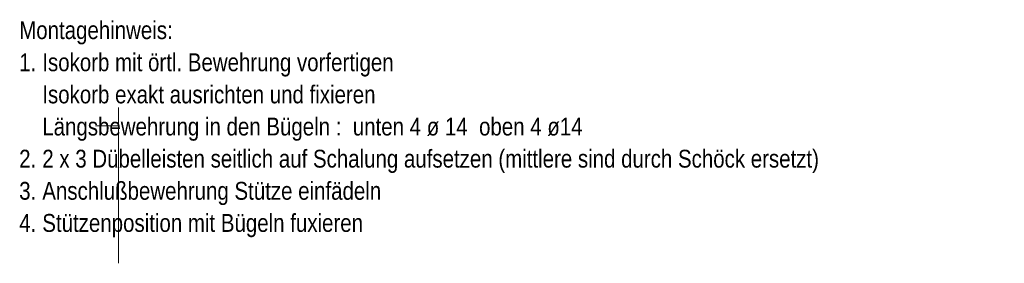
# Model space of a CAD drawing. Header units: millimetres. Extents: x -5 to 113, y -26 to 51.
# Tile 31 of 31: x 100.57 to 112.98, y 45.25 to 48.32. Entities that reach past the tile are written whole.
import ezdxf

# ---------------------------------------------------------------- set-up
doc = ezdxf.new("R2010")
doc.units = ezdxf.units.MM
doc.styles.add('Arial Narrow', font='ARIALN.TTF')

msp = doc.modelspace()

# ---------------------------------------------------------------- linework, layer by layer
at = {"color": 9, "linetype": 'Continuous', "lineweight": 0}
for p, q in [((101.818991, 47.219791), (101.818991, 45.254251)), ((101.527943, 46.988345), (101.818991, 46.988345))]:
    msp.add_line(p, q, dxfattribs=at)

# ---------------------------------------------------------------- texts
at = {"color": 4, "lineweight": 50, "style": 'Arial Narrow'}
for s, p in [('Montagehinweis:', (100.565878, 48.080535)), ('1.', (100.565878, 47.675535)), ('Isokorb mit örtl. Bewehrung vorfertigen', (100.856925, 47.675535)), ('Isokorb exakt ausrichten und fixieren', (100.856925, 47.270535)), ('Längsbewehrung in den Bügeln :  unten 4 ø 14  oben 4 ø14', (100.856925, 46.865535)), ('2.', (100.565878, 46.460535)), ('2 x 3 Dübelleisten seitlich auf Schalung aufsetzen (mittlere sind durch Schöck ersetzt)', (100.856925, 46.460535)), ('3.', (100.565878, 46.055535)), ('Anschlußbewehrung Stütze einfädeln', (100.856925, 46.055535)), ('4.', (100.565878, 45.650535)), ('Stützenposition mit Bügeln fuxieren', (100.856925, 45.650535))]:
    msp.add_text(s, height=0.225, dxfattribs=at).set_placement(p)

doc.saveas('drawing.dxf')
